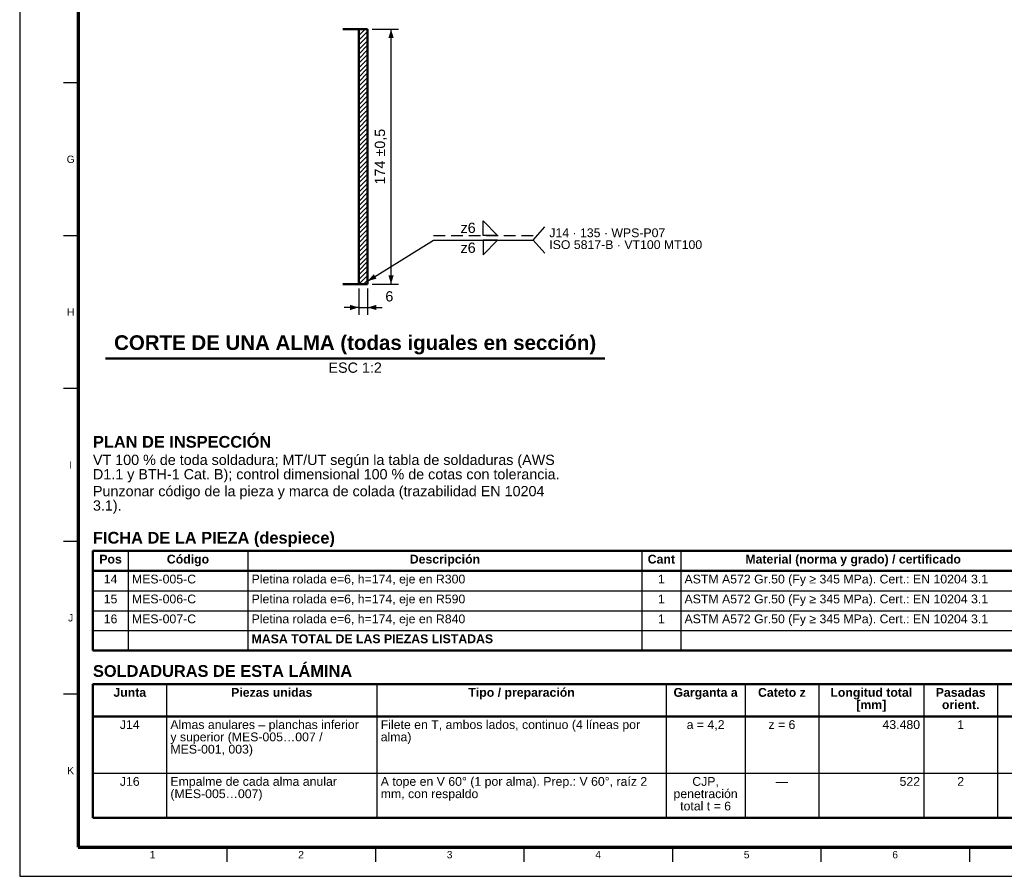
# Model space of a CAD drawing. Header units: millimetres. Extents: x 0 to 841, y 0 to 594.
# Tile 1 of 6: x 0 to 336, y 0 to 292. Entities that reach past the tile are written whole.
import ezdxf
from ezdxf.enums import TextEntityAlignment as Align

# ---------------------------------------------------------------- set-up
doc = ezdxf.new("R2010")
doc.units = ezdxf.units.MM
doc.linetypes.add('OCULTO', pattern=[6, 4, -2])
for name, color, linetype, lineweight in [('ACH', 7, 'CONTINUOUS', 13), ('COTA', 7, 'CONTINUOUS', 25), ('FINA', 7, 'CONTINUOUS', 25), ('MARCO', 7, 'CONTINUOUS', 70), ('OCU', 7, 'OCULTO', 25), ('TXT', 7, 'CONTINUOUS', 25), ('VIS', 7, 'CONTINUOUS', 50)]:
    doc.layers.add(name, color=color, linetype=linetype, lineweight=lineweight)
doc.styles.add('STD', font='LiberationSans-Regular.ttf')
doc.styles.add('STDB', font='LiberationSans-Bold.ttf')

msp = doc.modelspace()

# ---------------------------------------------------------------- hatches: boundary and pattern name
at = {"layer": 'ACH'}
h = msp.add_hatch(dxfattribs=at)
h.set_pattern_fill('ANSI31', scale=0.35)
h.paths.add_polyline_path([(118.74, 202.23), (115.74, 202.23), (115.74, 289.23), (118.74, 289.23)])

# ---------------------------------------------------------------- linework, layer by layer
at = {"layer": 'COTA'}
for p, q in [((120.24, 289.23), (129.24, 289.23)), ((126.74, 202.23), (126.74, 289.23)), ((175.24, 217.23), (179.24, 221.73)), ((118.74, 203.23), (141.24, 217.23)), ((141.24, 217.23), (175.24, 217.23)), ((175.24, 217.23), (179.24, 212.73)), ((120.24, 202.23), (129.24, 202.23)), ((115.74, 200.73), (115.74, 191.73)), ((118.74, 200.73), (118.74, 191.73)), ((115.74, 194.23), (110.74, 194.23)), ((115.74, 194.23), (118.74, 194.23)), ((118.74, 194.23), (123.74, 194.23))]:
    msp.add_line(p, q, dxfattribs=at)
for points in [[(158.12, 218.83), (158.12, 223.83), (163.12, 218.83)], [(158.12, 217.23), (158.12, 212.23), (163.12, 217.23)]]:
    msp.add_lwpolyline(points, close=True, dxfattribs=at)
for points in [[(126.74, 289.23), (125.84, 286.23), (127.64, 286.23)], [(118.74, 203.23), (121.77, 204.06), (120.82, 205.58)], [(126.74, 202.23), (127.64, 205.23), (125.84, 205.23)], [(115.74, 194.23), (112.74, 195.13), (112.74, 193.33)], [(118.74, 194.23), (121.74, 193.33), (121.74, 195.13)]]:
    msp.add_solid(points, dxfattribs=at)
at = {"layer": 'FINA'}
for p, q in [((20, 270.91), (15, 270.91)), ((20, 218.73), (15, 218.73)), ((20, 166.55), (15, 166.55)), ((20, 114.36), (15, 114.36)), ((37.01, 111.1), (37.01, 77.1)), ((77.85, 111.1), (77.85, 77.1)), ((212.38, 111.1), (212.38, 77.1)), ((225.59, 111.1), (225.59, 77.1)), ((25, 104.3), (646, 104.3)), ((25, 97.5), (646, 97.5)), ((25, 90.7), (646, 90.7)), ((25, 83.9), (646, 83.9)), ((50.13, 65.6), (50.13, 20)), ((121.92, 65.6), (121.92, 20)), ((220.63, 65.6), (220.63, 20)), ((247.55, 65.6), (247.55, 20)), ((272.68, 65.6), (272.68, 20)), ((308.58, 65.6), (308.58, 20)), ((333.71, 65.6), (333.71, 20)), ((20, 62.18), (15, 62.18)), ((25, 54.6), (646, 54.6)), ((25, 35.2), (646, 35.2)), ((70.69, 10), (70.69, 5)), ((121.38, 10), (121.38, 5)), ((172.06, 10), (172.06, 5)), ((222.75, 10), (222.75, 5)), ((273.44, 10), (273.44, 5)), ((324.12, 10), (324.12, 5))]:
    msp.add_line(p, q, dxfattribs=at)
msp.add_lwpolyline([(0, 0), (841, 0), (841, 594), (0, 594)], close=True, dxfattribs=at)
at = {"layer": 'MARCO'}
msp.add_lwpolyline([(20, 10), (831, 10), (831, 584), (20, 584)], close=True, dxfattribs=at)
at = {"layer": 'OCU'}
msp.add_line((141.24, 218.83), (175.24, 218.83), dxfattribs=at)
at = {"layer": 'VIS'}
for p, q in [((29.29, 176.83), (199.7, 176.83)), ((25, 111.1), (25, 77.1)), ((25, 77.1), (646, 77.1)), ((25, 65.6), (25, 20)), ((25, 20), (646, 20))]:
    msp.add_line(p, q, dxfattribs=at)
for points in [[(115.74, 289.23), (114.07, 289.23), (112.4, 289.23), (110.72, 289.23), (110.24, 289.23)], [(118.74, 289.23), (115.74, 289.23)], [(115.74, 202.23), (115.74, 289.23)], [(118.74, 202.23), (118.74, 289.23)], [(115.74, 202.23), (114.07, 202.23), (112.4, 202.23), (110.72, 202.23), (110.24, 202.23)], [(118.74, 202.23), (115.74, 202.23)]]:
    msp.add_lwpolyline(points, dxfattribs=at)
for points in [[(25, 104.3), (646, 104.3), (646, 111.1), (25, 111.1)], [(25, 54.6), (646, 54.6), (646, 65.6), (25, 65.6)]]:
    msp.add_lwpolyline(points, close=True, dxfattribs=at)

# ---------------------------------------------------------------- texts
at = {"layer": 'TXT', "style": 'STD'}
msp.add_text('174 ±0,5', height=3.5, rotation=90, dxfattribs=at).set_placement((125.74, 245.73), align=Align.BOTTOM_CENTER)
at = {"layer": 'TXT'}
for s, height, style, p in [('G', 2.5, 'STD', (17.4, 244.82)), ('H', 2.5, 'STD', (17.4, 192.64)), ('I', 2.5, 'STD', (17.4, 140.45)), ('Pos', 3, 'STDB', (31.01, 108.3)), ('Código', 3, 'STDB', (57.43, 108.3)), ('Descripción', 3, 'STDB', (145.12, 108.3)), ('Cant', 3, 'STDB', (218.99, 108.3)), ('Material (norma y grado) / certificado', 3, 'STDB', (284.45, 108.3)), ('14', 3, 'STD', (31.01, 101.5)), ('1', 3, 'STD', (218.99, 101.5)), ('15', 3, 'STD', (31.01, 94.7)), ('1', 3, 'STD', (218.99, 94.7)), ('J', 2.5, 'STD', (17.4, 88.27)), ('16', 3, 'STD', (31.01, 87.9)), ('1', 3, 'STD', (218.99, 87.9)), ('Junta', 3, 'STDB', (37.56, 62.8)), ('Piezas unidas', 3, 'STDB', (86.02, 62.8)), ('Tipo / preparación', 3, 'STDB', (171.28, 62.8)), ('Garganta a', 3, 'STDB', (234.09, 62.8)), ('Cateto z', 3, 'STDB', (260.12, 62.8)), ('Longitud total', 3, 'STDB', (290.63, 62.8)), ('Pasadas', 3, 'STDB', (321.14, 62.8)), ('[mm]', 3, 'STDB', (290.63, 58.6)), ('orient.', 3, 'STDB', (321.14, 58.6)), ('J14', 3, 'STD', (37.56, 51.8)), ('a = 4,2', 3, 'STD', (234.09, 51.8)), ('z = 6', 3, 'STD', (260.12, 51.8)), ('1', 3, 'STD', (321.14, 51.8)), ('K', 2.5, 'STD', (17.4, 36.09)), ('J16', 3, 'STD', (37.56, 32.4)), ('CJP,', 3, 'STD', (234.09, 32.4)), ('2', 3, 'STD', (321.14, 32.4)), ('penetración', 3, 'STD', (234.09, 28.2)), ('—', 3, 'STD', (260.12, 32.4)), ('total t = 6', 3, 'STD', (234.09, 24)), ('1', 2.5, 'STD', (45.34, 7.4)), ('2', 2.5, 'STD', (96.03, 7.4)), ('3', 2.5, 'STD', (146.72, 7.4)), ('4', 2.5, 'STD', (197.41, 7.4)), ('5', 2.5, 'STD', (248.09, 7.4)), ('6', 2.5, 'STD', (298.78, 7.4))]:
    msp.add_text(s, height=height, dxfattribs=dict(at, style=style)).set_placement(p, align=Align.MIDDLE_CENTER)
at = {"layer": 'TXT', "style": 'STD'}
for s, height, p in [('z6', 3.5, (155.62, 221.43)), ('z6', 3.5, (155.62, 214.63)), ('43.480', 3, (307.28, 51.8)), ('522', 3, (307.28, 32.4))]:
    msp.add_text(s, height=height, dxfattribs=at).set_placement(p, align=Align.MIDDLE_RIGHT)
at = {"layer": 'TXT'}
for s, height, style, p in [('J14 · 135 · WPS-P07', 3, 'STD', (180.74, 221.23)), ('ISO 5817-B · VT100 MT100', 3, 'STD', (180.74, 217.18)), ('PLAN DE INSPECCIÓN', 4, 'STDB', (25, 150.35)), ('VT 100 % de toda soldadura; MT/UT según la tabla de soldaduras (AWS', 3.5, 'STD', (25, 143.95)), ('D1.1 y BTH-1 Cat. B); control dimensional 100 % de cotas con tolerancia.', 3.5, 'STD', (25, 139.05)), ('Punzonar código de la pieza y marca de colada (trazabilidad EN 10204', 3.5, 'STD', (25, 133.27)), ('3.1).', 3.5, 'STD', (25, 128.37)), ('FICHA DE LA PIEZA (despiece)', 4, 'STDB', (25, 117.6)), ('SOLDADURAS DE ESTA LÁMINA', 4, 'STDB', (25, 72.1))]:
    msp.add_text(s, height=height, dxfattribs=dict(at, style=style)).set_placement(p, align=Align.TOP_LEFT)
for s, height, style, p in [('6', 3.5, 'STD', (126.16, 195.23)), ('CORTE DE UNA ALMA (todas iguales en sección)', 5, 'STDB', (114.49, 178.23))]:
    msp.add_text(s, height=height, dxfattribs=dict(at, style=style)).set_placement(p, align=Align.BOTTOM_CENTER)
at = {"layer": 'TXT', "style": 'STD'}
msp.add_text('ESC 1:2', height=3.5, dxfattribs=at).set_placement((114.49, 175.43), align=Align.TOP_CENTER)
at = {"layer": 'TXT'}
for s, style, p in [('MES-005-C', 'STD', (38.31, 101.5)), ('Pletina rolada e=6, h=174, eje en R300', 'STD', (79.15, 101.5)), ('ASTM A572 Gr.50 (Fy ≥ 345 MPa). Cert.: EN 10204 3.1', 'STD', (226.89, 101.5)), ('MES-006-C', 'STD', (38.31, 94.7)), ('Pletina rolada e=6, h=174, eje en R590', 'STD', (79.15, 94.7)), ('ASTM A572 Gr.50 (Fy ≥ 345 MPa). Cert.: EN 10204 3.1', 'STD', (226.89, 94.7)), ('MES-007-C', 'STD', (38.31, 87.9)), ('Pletina rolada e=6, h=174, eje en R840', 'STD', (79.15, 87.9)), ('ASTM A572 Gr.50 (Fy ≥ 345 MPa). Cert.: EN 10204 3.1', 'STD', (226.89, 87.9)), ('MASA TOTAL DE LAS PIEZAS LISTADAS', 'STDB', (79.15, 81.1)), ('Filete en T, ambos lados, continuo (4 líneas por', 'STD', (123.22, 51.8)), ('Almas anulares – planchas inferior', 'STD', (51.43, 51.8)), ('y superior (MES-005…007 /', 'STD', (51.43, 47.6)), ('alma)', 'STD', (123.22, 47.6)), ('MES-001, 003)', 'STD', (51.43, 43.4)), ('Empalme de cada alma anular', 'STD', (51.43, 32.4)), ('A tope en V 60° (1 por alma). Prep.: V 60°, raíz 2', 'STD', (123.22, 32.4)), ('(MES-005…007)', 'STD', (51.43, 28.2)), ('mm, con respaldo', 'STD', (123.22, 28.2))]:
    msp.add_text(s, height=3, dxfattribs=dict(at, style=style)).set_placement(p, align=Align.MIDDLE_LEFT)

doc.saveas('drawing.dxf')
